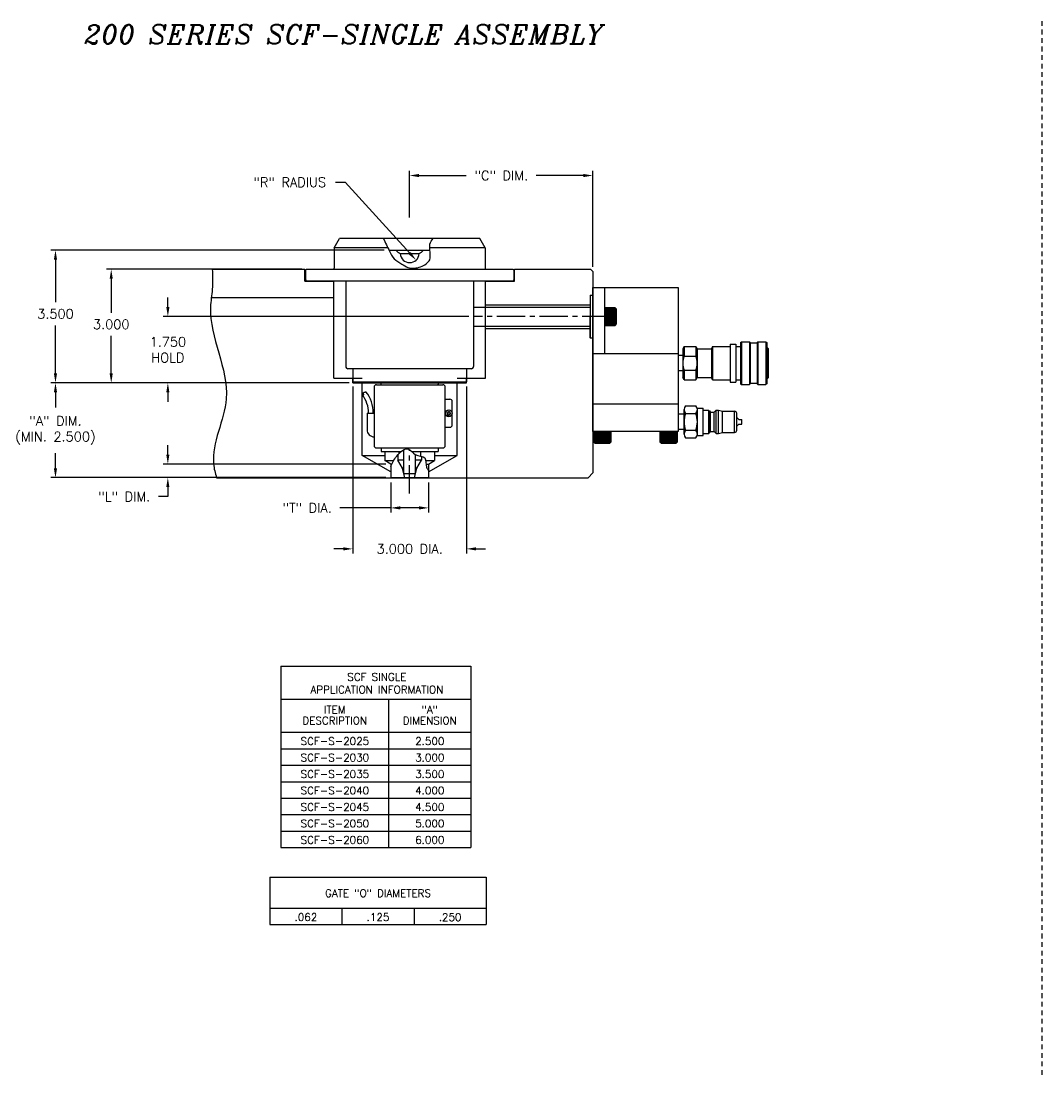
# Model space of a CAD drawing. Extents: x -27 to 85, y 57 to 92.
# Tile 1 of 3: x -27 to 0, y 59 to 87. Entities that reach past the tile are written whole.
import ezdxf
from ezdxf.enums import TextEntityAlignment as Align

# ---------------------------------------------------------------- set-up
doc = ezdxf.new("R2010")
doc.units = 0
doc.header["$MEASUREMENT"] = 0
doc.linetypes.add('CENTER2', pattern=[1.125, 0.75, -0.125, 0.125, -0.125])
doc.linetypes.add('HIDDEN2', pattern=[0.1875, 0.125, -0.0625])
doc.layers.get('DEFPOINTS').update_dxf_attribs({"linetype": 'CONTINUOUS'})
for name, color, linetype in [('AR_SHAPE', 3, 'CONTINUOUS'), ('DIMENSIONS', 4, 'CONTINUOUS'), ('DSCV_BORE_LIGHT', 134, 'CONTINUOUS'), ('FASTENER_SOLID', 7, 'CONTINUOUS'), ('HYD_FITTING', 4, 'CONTINUOUS'), ('INFO_BOX_SOLID', 7, 'CONTINUOUS'), ('INFO_BOX_TEXT', 4, 'CONTINUOUS'), ('MA_SHAPE_HIDDEN', 6, 'HIDDEN2'), ('MBH_HEATER', 1, 'CONTINUOUS'), ('SCV_200_FBT_SHAPE', 3, 'CONTINUOUS'), ('SCV_200_FBT_SOLID', 1, 'CONTINUOUS'), ('SCV_200_NBL_SHAPE', 3, 'CONTINUOUS'), ('SCV_200_NBU_SHAPE', 3, 'CONTINUOUS'), ('SCV_200_NBU_SOLID', 1, 'CONTINUOUS'), ('SCV_200_VP_SHAPE', 3, 'CONTINUOUS'), ('SCV_CENTER', 1, 'CENTER2'), ('SCV_HYD_CYL_SHAPE', 3, 'CONTINUOUS'), ('SCV_LR_SHAPE', 3, 'CONTINUOUS')]:
    doc.layers.add(name, color=color, linetype=linetype)
doc.styles.add('ITALIC', font='italic.shx')
doc.styles.add('ROMANS', font='romans.shx')
doc.dimstyles.new('CATALOG', dxfattribs={"dimscale": 2, "dimtxt": 0.125, "dimasz": 0.125, "dimexe": 0.0625, "dimexo": 0.0625, "dimgap": 0.09, "dimtad": 0, "dimtih": 1, "dimtoh": 1, "dimdec": 3, "dimzin": 4, "dimdsep": 46, "dimtxsty": 'ROMANS', "dimcen": 0, "dimclrd": 256, "dimclre": 256, "dimclrt": 256, "dimadec": 0, "dimazin": 0, "dimtfac": 0.7, "dimtdec": 3, "dimtofl": 0, "dimtmove": 0, "dimatfit": 3, "dimfxl": 0, "dimtolj": 1, "dimtzin": 4, "dimlwd": -1, "dimlwe": -1, "dimarcsym": 0})
doc.dimstyles.new('CATALOG_2XSCALE', dxfattribs={"dimscale": 2, "dimtxt": 0.125, "dimasz": 0.125, "dimexe": 0.0625, "dimexo": 0.0625, "dimgap": 0.09, "dimtad": 0, "dimtih": 1, "dimtoh": 1, "dimdec": 3, "dimlfac": 0.5, "dimzin": 4, "dimdsep": 46, "dimtxsty": 'ROMANS', "dimcen": 0, "dimclrd": 256, "dimclre": 256, "dimclrt": 256, "dimadec": 0, "dimazin": 0, "dimtfac": 0.7, "dimtdec": 3, "dimtofl": 0, "dimtmove": 0, "dimatfit": 3, "dimfxl": 0, "dimtolj": 1, "dimtzin": 4, "dimlwd": -1, "dimlwe": -1, "dimarcsym": 0})

# ---------------------------------------------------------------- blocks, each defined once
blk = doc.blocks.new('*D7')
at = {"layer": 'DEFPOINTS', "color": 0}
for p in [(-11.806, 82.599), (-16.64, 81.365), (-11.806, 80.065)]:
    blk.add_point(p, dxfattribs=at)
at = {"layer": 'DIMENSIONS'}
for p, q in [((-16.64, 81.49), (-16.64, 82.724)), ((-16.39, 82.599), (-15.147, 82.599)), ((-12.056, 82.599), (-13.299, 82.599)), ((-11.806, 80.19), (-11.806, 82.724))]:
    blk.add_line(p, q, dxfattribs=at)
for points in [[(-16.39, 82.641), (-16.39, 82.557), (-16.64, 82.599)], [(-12.056, 82.641), (-12.056, 82.557), (-11.806, 82.599)]]:
    blk.add_solid(points, dxfattribs=at)
at = {"layer": 'DIMENSIONS', "insert": (-14.223, 82.599), "char_height": 0.25, "attachment_point": 5, "style": 'ROMANS'}
blk.add_mtext('\\A1;"C" DIM.', dxfattribs=at)
blk = doc.blocks.new('*D8')
at = {"layer": 'DEFPOINTS', "color": 0}
for p in [(-16.639, 80.551), (-16.471, 80.366)]:
    blk.add_point(p, dxfattribs=at)
at = {"layer": 'DIMENSIONS'}
for p, q in [((-18.594, 82.421), (-18.344, 82.421)), ((-18.344, 82.421), (-16.639, 80.551))]:
    blk.add_line(p, q, dxfattribs=at)
blk.add_solid([(-16.609, 80.579), (-16.67, 80.523), (-16.471, 80.366)], dxfattribs=at)
at = {"layer": 'DIMENSIONS', "insert": (-19.804, 82.421), "char_height": 0.25, "attachment_point": 5, "style": 'ROMANS'}
blk.add_mtext('\\A1;"R" RADIUS', dxfattribs=at)
blk = doc.blocks.new('*D9')
at = {"layer": 'DEFPOINTS', "color": 0}
for p in [(-25.984, 80.628), (-17.184, 80.628), (-18.11, 77.128)]:
    blk.add_point(p, dxfattribs=at)
at = {"layer": 'DIMENSIONS'}
for p, q in [((-17.309, 80.628), (-26.109, 80.628)), ((-25.984, 80.378), (-25.984, 79.255)), ((-25.984, 77.378), (-25.984, 78.645)), ((-18.235, 77.128), (-26.109, 77.128))]:
    blk.add_line(p, q, dxfattribs=at)
for points in [[(-26.026, 80.378), (-25.942, 80.378), (-25.984, 80.628)], [(-26.026, 77.378), (-25.942, 77.378), (-25.984, 77.128)]]:
    blk.add_solid(points, dxfattribs=at)
at = {"layer": 'DIMENSIONS', "insert": (-25.984, 78.95), "char_height": 0.25, "attachment_point": 5, "style": 'ROMANS'}
blk.add_mtext('\\A1;3.500 ', dxfattribs=at)
blk = doc.blocks.new('*D10')
at = {"layer": 'DEFPOINTS', "color": 0}
for p in [(-19.36, 80.128), (-24.513, 77.128), (-18.11, 77.128)]:
    blk.add_point(p, dxfattribs=at)
at = {"layer": 'DIMENSIONS'}
for p, q in [((-19.485, 80.128), (-24.638, 80.128)), ((-24.513, 79.878), (-24.513, 78.979)), ((-24.513, 77.378), (-24.513, 78.369)), ((-18.235, 77.128), (-24.638, 77.128))]:
    blk.add_line(p, q, dxfattribs=at)
for points in [[(-24.555, 79.878), (-24.472, 79.878), (-24.513, 80.128)], [(-24.555, 77.378), (-24.472, 77.378), (-24.513, 77.128)]]:
    blk.add_solid(points, dxfattribs=at)
at = {"layer": 'DIMENSIONS', "insert": (-24.513, 78.674), "char_height": 0.25, "attachment_point": 5, "style": 'ROMANS'}
blk.add_mtext('\\A1;3.000 ', dxfattribs=at)
blk = doc.blocks.new('*D11')
at = {"layer": 'DEFPOINTS', "color": 0}
for p in [(-23.019, 78.878), (-14.952, 78.878), (-18.11, 77.128)]:
    blk.add_point(p, dxfattribs=at)
at = {"layer": 'DIMENSIONS'}
for p, q in [((-23.019, 79.128), (-23.019, 79.378)), ((-15.077, 78.878), (-23.144, 78.878)), ((-18.235, 77.128), (-23.144, 77.128)), ((-23.019, 76.878), (-23.019, 76.628))]:
    blk.add_line(p, q, dxfattribs=at)
for points in [[(-23.061, 79.128), (-22.978, 79.128), (-23.019, 78.878)], [(-23.061, 76.878), (-22.978, 76.878), (-23.019, 77.128)]]:
    blk.add_solid(points, dxfattribs=at)
at = {"layer": 'DIMENSIONS', "insert": (-23.019, 78.003), "char_height": 0.25, "attachment_point": 5, "style": 'ROMANS'}
blk.add_mtext('\\A1;1.750 \\PHOLD', dxfattribs=at)
blk = doc.blocks.new('*D12')
at = {"layer": 'DEFPOINTS', "color": 0}
for p in [(-18.11, 77.128), (-25.984, 74.628), (-21.735, 74.628)]:
    blk.add_point(p, dxfattribs=at)
at = {"layer": 'DIMENSIONS'}
for p, q in [((-18.235, 77.128), (-26.109, 77.128)), ((-25.984, 76.878), (-25.984, 76.481)), ((-25.984, 74.878), (-25.984, 75.275)), ((-21.86, 74.628), (-26.109, 74.628))]:
    blk.add_line(p, q, dxfattribs=at)
for points in [[(-26.026, 76.878), (-25.942, 76.878), (-25.984, 77.128)], [(-26.026, 74.878), (-25.942, 74.878), (-25.984, 74.628)]]:
    blk.add_solid(points, dxfattribs=at)
at = {"layer": 'DIMENSIONS', "insert": (-25.984, 75.878), "char_height": 0.25, "attachment_point": 5, "style": 'ROMANS'}
blk.add_mtext('\\A1;"A" DIM.\\P(MIN. 2.500)', dxfattribs=at)
blk = doc.blocks.new('*D13')
at = {"layer": 'DEFPOINTS', "color": 0}
for p in [(-17.14, 74.987), (-23.019, 74.628), (-17.14, 74.628)]:
    blk.add_point(p, dxfattribs=at)
at = {"layer": 'DIMENSIONS'}
for p, q in [((-23.019, 75.237), (-23.019, 75.487)), ((-17.265, 74.987), (-23.144, 74.987)), ((-17.265, 74.628), (-23.144, 74.628)), ((-23.019, 74.378), (-23.019, 74.128)), ((-23.019, 74.128), (-23.269, 74.128))]:
    blk.add_line(p, q, dxfattribs=at)
for points in [[(-23.061, 75.237), (-22.978, 75.237), (-23.019, 74.987)], [(-23.061, 74.378), (-22.978, 74.378), (-23.019, 74.628)]]:
    blk.add_solid(points, dxfattribs=at)
at = {"layer": 'DIMENSIONS', "insert": (-24.17, 74.128), "char_height": 0.25, "attachment_point": 5, "style": 'ROMANS'}
blk.add_mtext('\\A1;"L" DIM.', dxfattribs=at)
blk = doc.blocks.new('*D14')
at = {"layer": 'DEFPOINTS', "color": 0}
for p in [(-18.14, 77.158), (-15.14, 77.158), (-15.14, 72.749)]:
    blk.add_point(p, dxfattribs=at)
at = {"layer": 'DIMENSIONS'}
for p, q in [((-18.14, 77.033), (-18.14, 72.624)), ((-15.14, 77.033), (-15.14, 72.624)), ((-18.39, 72.749), (-18.64, 72.749)), ((-14.89, 72.749), (-14.64, 72.749))]:
    blk.add_line(p, q, dxfattribs=at)
for points in [[(-18.39, 72.791), (-18.39, 72.708), (-18.14, 72.749)], [(-14.89, 72.791), (-14.89, 72.708), (-15.14, 72.749)]]:
    blk.add_solid(points, dxfattribs=at)
at = {"layer": 'DIMENSIONS', "insert": (-16.64, 72.749), "char_height": 0.25, "attachment_point": 5, "style": 'ROMANS'}
blk.add_mtext('\\A1;3.000 DIA.', dxfattribs=at)
blk = doc.blocks.new('*D15')
at = {"layer": 'DEFPOINTS', "color": 0}
for p in [(-17.14, 74.628), (-16.14, 74.628), (-17.14, 73.831)]:
    blk.add_point(p, dxfattribs=at)
at = {"layer": 'DIMENSIONS'}
for p, q in [((-17.14, 74.503), (-17.14, 73.706)), ((-16.14, 74.503), (-16.14, 73.706)), ((-17.14, 73.831), (-18.484, 73.831)), ((-16.39, 73.831), (-16.89, 73.831))]:
    blk.add_line(p, q, dxfattribs=at)
for points in [[(-16.89, 73.872), (-16.89, 73.789), (-17.14, 73.831)], [(-16.39, 73.872), (-16.39, 73.789), (-16.14, 73.831)]]:
    blk.add_solid(points, dxfattribs=at)
at = {"layer": 'DIMENSIONS', "insert": (-19.343, 73.831), "char_height": 0.25, "attachment_point": 5, "style": 'ROMANS'}
blk.add_mtext('\\A1;"T" DIA.', dxfattribs=at)

msp = doc.modelspace()

# ---------------------------------------------------------------- linework, layer by layer
at = {"layer": 'AR_SHAPE'}
for p, q in [((-14.95221, 79.12795), (-11.87118, 79.12795)), ((-14.95221, 78.62795), (-11.87118, 78.62795))]:
    msp.add_line(p, q, dxfattribs=at)
at = {"layer": 'DSCV_BORE_LIGHT'}
for p, q in [((-21.84666, 80.12795), (-19.40541, 80.12795)), ((-19.40541, 79.81595), (-19.40541, 80.12795)), ((-13.87441, 79.81595), (-13.87441, 80.12795)), ((-13.87441, 80.12795), (-11.86868, 80.12795)), ((-11.86868, 80.12795), (-11.80618, 80.06545)), ((-19.40541, 79.81595), (-18.63991, 79.81595)), ((-18.63991, 77.25295), (-18.63991, 79.81595)), ((-14.63991, 77.25295), (-14.63991, 79.81595)), ((-14.63991, 79.81595), (-13.87441, 79.81595)), ((-11.80618, 80.06545), (-11.80618, 74.75295)), ((-21.84737, 79.37795), (-18.63991, 79.37795)), ((-11.87618, 79.44295), (-11.80618, 79.44295)), ((-11.87618, 79.44295), (-11.87618, 78.87795)), ((-14.63991, 79.19045), (-11.87618, 79.19045)), ((-11.87618, 78.31295), (-11.87618, 78.87795)), ((-14.63991, 78.56545), (-11.87618, 78.56545)), ((-11.87618, 78.31295), (-11.80618, 78.31295)), ((-18.63991, 77.25295), (-17.88991, 77.25295)), ((-18.14041, 77.12795), (-18.14041, 77.25295)), ((-18.14041, 77.12795), (-17.88991, 77.12795)), ((-17.88991, 75.21299), (-17.88991, 77.12795)), ((-15.38991, 77.25295), (-14.63991, 77.25295)), ((-15.38991, 75.21299), (-15.38991, 77.12795)), ((-15.38991, 77.12795), (-15.13941, 77.12795)), ((-15.13941, 77.12795), (-15.13941, 77.25295)), ((-17.13966, 74.77983), (-17.88991, 75.21299)), ((-17.88991, 75.21299), (-17.29591, 75.21299)), ((-16.14016, 74.77983), (-15.38991, 75.21299)), ((-15.98391, 75.21299), (-15.38991, 75.21299)), ((-21.73457, 74.62795), (-11.93118, 74.62795)), ((-11.93118, 74.62795), (-11.80618, 74.75295))]:
    msp.add_line(p, q, dxfattribs=at)
msp.add_open_spline([(-21.84666, 80.12795), (-21.84153, 79.95155), (-21.8318, 79.61726), (-22.02184, 78.47073), (-21.05302, 76.94557), (-21.93739, 75.43036), (-21.77258, 74.74779), (-21.73457, 74.62795)], degree=3, knots=[0, 0, 0, 0, 0.52877536, 1.0020181, 3.45354606, 5.20766997, 5.58292256, 5.58292256, 5.58292256, 5.58292256], dxfattribs=at)
at = {"layer": 'FASTENER_SOLID'}
for p, q in [((-11.22075, 79.11233), (-11.49418, 79.11233)), ((-11.49418, 79.11233), (-11.49418, 78.87795)), ((-11.47927, 79.0914), (-11.23845, 79.0914)), ((-11.47927, 79.06842), (-11.23501, 79.06842)), ((-11.47927, 79.06842), (-11.23845, 79.06842)), ((-11.47927, 79.04543), (-11.23845, 79.04543)), ((-11.47927, 79.02244), (-11.23845, 79.02244)), ((-11.47927, 78.99945), (-11.23845, 78.99945)), ((-11.47927, 78.97647), (-11.23845, 78.97647)), ((-11.22075, 78.64357), (-11.22075, 79.11233)), ((-11.18168, 79.07326), (-11.22075, 79.11233)), ((-11.18168, 78.68264), (-11.18168, 79.07326)), ((-11.49418, 78.87795), (-11.49418, 78.64357)), ((-11.47927, 78.95349), (-11.23845, 78.95349)), ((-11.47927, 78.9305), (-11.23845, 78.9305)), ((-11.47927, 78.90751), (-11.23845, 78.90751)), ((-11.47927, 78.88453), (-11.23845, 78.88453)), ((-11.47927, 78.86154), (-11.23845, 78.86154)), ((-11.47927, 78.83855), (-11.23845, 78.83855)), ((-11.47927, 78.81556), (-11.23845, 78.81556)), ((-11.47927, 78.79258), (-11.23845, 78.79258)), ((-11.47927, 78.76959), (-11.23845, 78.76959)), ((-11.47927, 78.74332), (-11.23845, 78.74332)), ((-11.47927, 78.71705), (-11.23845, 78.71705)), ((-11.47927, 78.69077), (-11.23845, 78.69077)), ((-11.22075, 78.64357), (-11.18168, 78.68264)), ((-11.49418, 78.64357), (-11.22075, 78.64357)), ((-11.47927, 78.6645), (-11.23845, 78.6645)), ((-11.7886, 75.84795), (-11.7886, 75.57451)), ((-11.76767, 75.83304), (-11.76767, 75.59222)), ((-11.7414, 75.83304), (-11.7414, 75.59222)), ((-11.71513, 75.83304), (-11.71513, 75.59222)), ((-11.68886, 75.83304), (-11.68886, 75.59222)), ((-11.66259, 75.83304), (-11.66259, 75.59222)), ((-11.6396, 75.83304), (-11.6396, 75.59222)), ((-11.61662, 75.83304), (-11.61662, 75.59222)), ((-11.59363, 75.83304), (-11.59363, 75.59222)), ((-11.57064, 75.83304), (-11.57064, 75.59222)), ((-11.54765, 75.83304), (-11.54765, 75.59222)), ((-11.52467, 75.83304), (-11.52467, 75.59222)), ((-11.50168, 75.83304), (-11.50168, 75.59222)), ((-11.4787, 75.83304), (-11.4787, 75.59222)), ((-11.45571, 75.83304), (-11.45571, 75.59222)), ((-11.43272, 75.83304), (-11.43272, 75.59222)), ((-11.40974, 75.83304), (-11.40974, 75.59222)), ((-11.38675, 75.83304), (-11.38675, 75.59222)), ((-11.36376, 75.83304), (-11.36376, 75.58878)), ((-11.36376, 75.83304), (-11.36376, 75.59222)), ((-11.34078, 75.83304), (-11.34078, 75.59222)), ((-11.31985, 75.57451), (-11.31985, 75.84795)), ((-10.03859, 75.84795), (-10.03859, 75.57451)), ((-9.80421, 75.84795), (-10.03859, 75.84795)), ((-10.01766, 75.83303), (-10.01766, 75.59222)), ((-9.99139, 75.83303), (-9.99139, 75.59222)), ((-9.96511, 75.83303), (-9.96511, 75.59222)), ((-9.93884, 75.83303), (-9.93884, 75.59222)), ((-9.91257, 75.83303), (-9.91257, 75.59222)), ((-9.88958, 75.83303), (-9.88958, 75.59222)), ((-9.8666, 75.83303), (-9.8666, 75.59222)), ((-9.84361, 75.83303), (-9.84361, 75.59222)), ((-9.82062, 75.83303), (-9.82062, 75.59222)), ((-9.56983, 75.84795), (-9.80421, 75.84795)), ((-9.79763, 75.83303), (-9.79763, 75.59222)), ((-9.77465, 75.83303), (-9.77465, 75.59222)), ((-9.75166, 75.83303), (-9.75166, 75.59222)), ((-9.72867, 75.83303), (-9.72867, 75.59222)), ((-9.70569, 75.83303), (-9.70569, 75.59222)), ((-9.68271, 75.83303), (-9.68271, 75.59222)), ((-9.65972, 75.83303), (-9.65972, 75.59222)), ((-9.63673, 75.83303), (-9.63673, 75.59222)), ((-9.61374, 75.83303), (-9.61374, 75.58878)), ((-9.61374, 75.83303), (-9.61374, 75.59222)), ((-9.59076, 75.83303), (-9.59076, 75.59222)), ((-9.56983, 75.57451), (-9.56983, 75.84795)), ((-11.7886, 75.57451), (-11.74954, 75.53545)), ((-11.7886, 75.57451), (-11.31985, 75.57451)), ((-11.74954, 75.53545), (-11.35891, 75.53545)), ((-11.35891, 75.53545), (-11.31985, 75.57451)), ((-10.03859, 75.57451), (-9.56983, 75.57451)), ((-10.03859, 75.57451), (-9.99952, 75.53545)), ((-9.99952, 75.53545), (-9.6089, 75.53545)), ((-9.6089, 75.53545), (-9.56983, 75.57451))]:
    msp.add_line(p, q, dxfattribs=at)
at = {"layer": 'HYD_FITTING'}
for p, q in [((-8.18116, 78.1496), (-8.18116, 77.1496)), ((-8.18116, 78.1496), (-8.03116, 78.1496)), ((-8.03116, 78.1496), (-8.03116, 77.1496)), ((-7.90866, 78.1921), (-7.88866, 78.2121)), ((-7.90866, 78.1921), (-7.90866, 77.1071)), ((-7.88866, 78.2121), (-7.88866, 77.0871)), ((-7.88866, 78.2121), (-7.67866, 78.2121)), ((-7.67866, 78.2121), (-7.67866, 77.0871)), ((-7.65866, 78.1921), (-7.67866, 78.2121)), ((-7.65866, 78.1921), (-7.65866, 77.1071)), ((-7.65866, 78.18085), (-7.47116, 78.18085)), ((-7.47116, 78.1921), (-7.45116, 78.2121)), ((-7.47116, 78.1921), (-7.47116, 77.1071)), ((-7.45116, 78.2121), (-7.24116, 78.2121)), ((-7.45116, 78.2121), (-7.45116, 77.0871)), ((-7.24116, 78.2121), (-7.24116, 77.0871)), ((-7.24116, 78.2121), (-7.22116, 78.1921)), ((-7.22116, 78.1921), (-7.22116, 77.1071)), ((-9.55616, 77.8496), (-9.55616, 77.44961)), ((-9.43116, 77.8496), (-9.55616, 77.8496)), ((-9.40116, 78.0871), (-9.43116, 78.0271)), ((-9.43116, 78.0271), (-9.43116, 77.2721)), ((-9.40116, 78.0871), (-9.08616, 78.0871)), ((-9.40116, 78.0871), (-9.40116, 77.8371)), ((-9.08616, 78.0871), (-9.05616, 78.0271)), ((-9.08616, 78.0871), (-9.08616, 77.8371)), ((-9.05616, 78.0271), (-9.05616, 77.2721)), ((-9.05616, 78.0246), (-8.68116, 78.0246)), ((-8.65116, 78.0871), (-8.68116, 78.0271)), ((-8.68116, 78.0271), (-8.68116, 77.2721)), ((-8.65116, 78.0871), (-8.65116, 77.2121)), ((-8.65116, 78.0871), (-8.18116, 78.0871)), ((-8.03116, 78.0871), (-7.90866, 78.0871)), ((-7.22116, 78.05585), (-7.20116, 78.05585)), ((-7.20116, 78.05585), (-7.20116, 77.24335)), ((-7.20116, 78.05585), (-7.18116, 78.03585)), ((-7.18116, 78.03585), (-7.18116, 77.26335)), ((-9.40116, 77.8371), (-9.08616, 77.8371)), ((-9.43116, 77.44961), (-9.55616, 77.44961)), ((-9.40116, 77.4621), (-9.08616, 77.4621)), ((-9.40116, 77.4621), (-9.40116, 77.2121)), ((-9.08616, 77.4621), (-9.08616, 77.2121)), ((-9.40116, 77.2121), (-9.43116, 77.2721)), ((-9.40116, 77.2121), (-9.08616, 77.2121)), ((-9.08616, 77.2121), (-9.05616, 77.2721)), ((-9.05616, 77.2746), (-8.68116, 77.2746)), ((-8.65116, 77.2121), (-8.68116, 77.2721)), ((-8.65116, 77.2121), (-8.18116, 77.2121)), ((-8.18116, 77.1496), (-8.03116, 77.1496)), ((-8.03116, 77.2121), (-7.90866, 77.2121)), ((-7.90866, 77.1071), (-7.88866, 77.0871)), ((-7.88866, 77.0871), (-7.67866, 77.0871)), ((-7.65866, 77.1071), (-7.67866, 77.0871)), ((-7.65866, 77.11835), (-7.47116, 77.11835)), ((-7.45116, 77.0871), (-7.47116, 77.1071)), ((-7.45116, 77.0871), (-7.24116, 77.0871)), ((-7.22116, 77.1071), (-7.24116, 77.0871)), ((-7.22116, 77.24335), (-7.20116, 77.24335)), ((-7.18116, 77.26335), (-7.20116, 77.24335)), ((-9.36017, 76.5256), (-9.09016, 76.5256)), ((-9.05568, 76.4631), (-8.90016, 76.4631)), ((-8.90016, 75.7381), (-8.90016, 76.4631)), ((-9.55616, 76.3006), (-9.55616, 75.9006)), ((-9.40016, 76.3006), (-9.55616, 76.3006)), ((-9.40016, 75.7791), (-9.40016, 76.4221)), ((-9.36017, 76.31909), (-9.09016, 76.31909)), ((-9.05017, 75.7791), (-9.05017, 76.4221)), ((-8.90016, 76.4106), (-8.75015, 76.4106)), ((-8.75015, 75.7906), (-8.75015, 76.4106)), ((-8.75015, 76.39059), (-8.73016, 76.39059)), ((-8.73016, 76.39059), (-8.71457, 76.36358)), ((-8.73016, 75.81059), (-8.73016, 76.39059)), ((-8.70591, 75.84259), (-8.70591, 76.35859)), ((-8.70591, 76.35858), (-8.60429, 76.35858)), ((-8.60431, 75.84259), (-8.60431, 76.35858)), ((-8.55015, 76.40858), (-8.59723, 76.36151)), ((-8.55015, 76.40858), (-8.49016, 76.40858)), ((-8.55015, 75.79258), (-8.55015, 76.40858)), ((-8.49016, 76.40858), (-8.38694, 76.38093)), ((-8.49016, 75.79258), (-8.49016, 76.40858)), ((-8.38435, 76.38058), (-8.07015, 76.38058)), ((-8.38432, 75.82058), (-8.38435, 76.38058)), ((-8.07015, 75.82058), (-8.07015, 76.3806)), ((-8.01015, 75.8806), (-8.01015, 76.32058)), ((-7.96015, 76.1631), (-8.01015, 76.2131)), ((-7.96015, 76.0381), (-8.01015, 75.9881)), ((-7.96015, 76.1631), (-7.88015, 76.1631)), ((-7.96015, 76.0381), (-7.88015, 76.0381)), ((-7.88015, 76.0381), (-7.88015, 76.1631)), ((-9.40016, 75.9006), (-9.55616, 75.9006)), ((-9.36017, 75.88209), (-9.09016, 75.88209)), ((-9.36017, 75.6756), (-9.09016, 75.6756)), ((-9.05568, 75.7381), (-8.90016, 75.7381)), ((-8.90016, 75.7906), (-8.75015, 75.7906)), ((-8.75015, 75.81059), (-8.73016, 75.81059)), ((-8.73016, 75.81059), (-8.71457, 75.8376)), ((-8.70591, 75.84259), (-8.60429, 75.84259)), ((-8.55015, 75.79258), (-8.59723, 75.83966)), ((-8.55015, 75.79258), (-8.49016, 75.79258)), ((-8.49016, 75.79258), (-8.38691, 75.82025)), ((-8.38432, 75.82058), (-8.07015, 75.82058))]:
    msp.add_line(p, q, dxfattribs=at)
for centre, radius, start, end in [((-8.83023, 77.6496), 0.60094, 161.819446, 198.180554), ((-9.6571, 77.6496), 0.60094, 341.819446, 18.180554), ((-9.2469, 76.42235), 0.15326, 137.646233, 222.353747), ((-9.20341, 76.42235), 0.15326, 317.646217, 42.353725), ((-8.78338, 76.1006), 0.61678, 159.251853, 200.748138), ((-9.66694, 76.1006), 0.61678, 339.251916, 20.748129), ((-8.70591, 76.36859), 0.01, 209.999882, 269.999972), ((-8.60431, 76.36857), 0.01, 270.00059, 315.000578), ((-8.38435, 76.39059), 0.01, 255.000076, 269.999972), ((-8.07015, 76.32058), 0.06, 359.996471, 89.996466), ((-9.2469, 75.77885), 0.15326, 137.646076, 222.353611), ((-9.20341, 75.77885), 0.15326, 317.64617, 42.35382), ((-8.70591, 75.83259), 0.01, 89.999659, 149.999709), ((-8.60431, 75.83258), 0.01, 44.996438, 89.996453), ((-8.38432, 75.81059), 0.01, 90.00057, 105.000438), ((-8.07015, 75.8806), 0.06, 269.999972, 359.999968)]:
    msp.add_arc(centre, radius, start, end, dxfattribs=at)
at = {"layer": 'INFO_BOX_SOLID'}
for p, q in [((-20.03647, 69.65114), (-20.03647, 64.86855)), ((-20.03647, 69.65114), (-15.02255, 69.65114)), ((-15.02255, 69.65114), (-15.02255, 64.86855)), ((-20.03647, 68.78158), (-15.02255, 68.78158)), ((-17.19667, 68.78158), (-17.19667, 64.86855)), ((-20.03647, 67.91201), (-15.02255, 67.91201)), ((-20.03647, 67.47724), (-15.02255, 67.47724)), ((-20.03647, 67.04245), (-15.02255, 67.04245)), ((-20.03647, 66.60767), (-15.02255, 66.60767)), ((-20.03647, 66.17289), (-15.02255, 66.17289)), ((-20.03647, 65.73811), (-15.02255, 65.73811)), ((-20.03647, 65.30332), (-15.02255, 65.30332)), ((-20.03647, 64.86855), (-15.02255, 64.86855)), ((-20.32817, 64.088), (-20.32817, 62.838)), ((-20.32817, 64.088), (-14.6217, 64.088)), ((-14.6217, 64.088), (-14.6217, 62.838)), ((-20.32817, 63.27279), (-14.6217, 63.27279)), ((-18.426, 63.27279), (-18.426, 62.838)), ((-16.52382, 63.27279), (-16.52382, 62.838)), ((-20.32817, 62.838), (-14.6217, 62.838))]:
    msp.add_line(p, q, dxfattribs=at)
at = {"layer": 'MA_SHAPE_HIDDEN'}
msp.add_line((0.0397, 86.67375), (0.0397, 58.87109), dxfattribs=at)
at = {"layer": 'MBH_HEATER'}
for p, q in [((-18.32761, 79.81595), (-18.32761, 77.56296)), ((-14.95221, 79.81595), (-14.95221, 77.56296)), ((-15.01221, 77.50296), (-18.26797, 77.50296)), ((-17.57761, 77.01795), (-17.57761, 75.47304)), ((-17.5176, 77.07796), (-15.76221, 77.07796)), ((-15.70221, 75.47304), (-15.70221, 77.01796)), ((-15.70221, 76.69796), (-15.57779, 76.69796)), ((-15.51779, 76.01795), (-15.51779, 76.63796)), ((-17.76511, 76.33064), (-17.57761, 76.33064)), ((-17.76511, 76.33064), (-17.76511, 75.89314)), ((-15.652, 76.3522), (-15.61, 76.37645)), ((-15.652, 76.32796), (-15.652, 76.3522)), ((-15.652, 76.32796), (-15.652, 76.30371)), ((-15.652, 76.30371), (-15.61, 76.27946)), ((-15.603, 76.32796), (-15.617, 76.32796)), ((-15.568, 76.3522), (-15.61, 76.37645)), ((-15.61, 76.32096), (-15.61, 76.33496)), ((-15.568, 76.30371), (-15.61, 76.27946)), ((-15.568, 76.32796), (-15.568, 76.3522)), ((-15.568, 76.32796), (-15.568, 76.30371)), ((-15.70221, 75.95796), (-15.57779, 75.95796)), ((-17.51761, 75.41304), (-15.76221, 75.41304))]:
    msp.add_line(p, q, dxfattribs=at)
msp.add_lwpolyline([(-17.89062, 76.81459), (-17.87515, 76.81271), (-17.86803, 76.81214), (-17.86165, 76.812), (-17.85626, 76.81245), (-17.85211, 76.81362), (-17.84943, 76.81566), (-17.84849, 76.81873), (-17.84938, 76.82289), (-17.85169, 76.82798), (-17.85485, 76.83376), (-17.8583, 76.84), (-17.86147, 76.84645), (-17.86382, 76.85289), (-17.86477, 76.85908), (-17.86376, 76.86477), (-17.86038, 76.8698), (-17.8548, 76.87418), (-17.84733, 76.87803), (-17.83829, 76.88142), (-17.82799, 76.88444), (-17.81674, 76.8872), (-17.80487, 76.88977), (-17.79268, 76.89225)], dxfattribs=at)
for radius in [0.09131, 0.08753]:
    msp.add_circle((-15.61, 76.32796), radius, dxfattribs=at)
for centre, radius, start, end in [((-18.2676, 77.56296), 0.06, 179.999896, 269.999898), ((-15.01221, 77.56296), 0.06, 269.99999, 359.999989), ((-17.5176, 77.01795), 0.06, 89.999996, 179.999991), ((-15.76221, 77.01796), 0.06, 0.000015, 90.000008), ((-18.4913, 76.33828), 0.76661, 359.429252, 38.412782), ((-18.4913, 76.33828), 0.89161, 359.429252, 38.412782), ((-15.57779, 76.63796), 0.06, 0.000014, 90.000009), ((-15.57779, 76.01795), 0.06, 270.000028, 0.000031), ((-17.57761, 75.89314), 0.1875, 179.999991, 269.999994), ((-17.51761, 75.47304), 0.06, 179.999896, 269.999898), ((-15.76221, 75.47304), 0.06, 270.00001, 0.000015)]:
    msp.add_arc(centre, radius, start, end, dxfattribs=at)
at = {"layer": 'SCV_200_FBT_SHAPE'}
for p, q in [((-17.38991, 75.41304), (-17.38991, 75.31595)), ((-15.88991, 75.41304), (-15.88991, 75.31595)), ((-17.38991, 75.31595), (-16.86656, 75.31595)), ((-17.29591, 75.31595), (-17.29591, 75.07716)), ((-17.13966, 74.98695), (-17.29591, 75.07716)), ((-17.29591, 75.07716), (-17.06349, 75.07716)), ((-16.92873, 75.31595), (-16.92873, 75.25832)), ((-16.58303, 75.31595), (-15.88991, 75.31595)), ((-16.35109, 75.31595), (-16.35109, 75.19744)), ((-16.2149, 75.07716), (-15.98391, 75.07716)), ((-16.14016, 74.98695), (-15.98391, 75.07716)), ((-15.98391, 75.31595), (-15.98391, 75.07716)), ((-17.13966, 74.98695), (-17.13966, 74.62795)), ((-17.13966, 74.98695), (-17.10881, 74.98695)), ((-16.20761, 74.98695), (-16.14016, 74.98695)), ((-16.14016, 74.98695), (-16.14016, 74.62795)), ((-16.14016, 74.62795), (-17.13966, 74.62795))]:
    msp.add_line(p, q, dxfattribs=at)
msp.add_open_spline([(-17.13966, 74.91355), (-17.10247, 75.00701), (-17.01017, 75.20864), (-16.67917, 75.49047), (-16.51046, 75.18212), (-16.17343, 75.21684), (-16.22948, 74.93961), (-16.16305, 74.845), (-16.14016, 74.82048)], degree=3, knots=[0.06530101, 0.06530101, 0.06530101, 0.06530101, 0.38506807, 0.75226185, 0.97735594, 1.24409369, 1.49378833, 1.59359413, 1.59359413, 1.59359413, 1.59359413], dxfattribs=at)
at = {"layer": 'SCV_200_FBT_SOLID'}
for p, q in [((-16.95241, 75.23272), (-16.95241, 75.08669)), ((-16.8319, 74.87795), (-16.95241, 75.08669)), ((-16.79601, 75.08669), (-16.95241, 75.08669)), ((-16.32741, 75.08669), (-16.48381, 75.08669)), ((-16.44792, 74.87795), (-16.32741, 75.08669)), ((-16.32741, 75.19221), (-16.32741, 75.08669)), ((-16.76491, 74.62795), (-16.8319, 74.87795)), ((-16.79601, 74.87795), (-16.8319, 74.87795)), ((-16.51491, 74.62795), (-16.44792, 74.87795)), ((-16.44792, 74.87795), (-16.48381, 74.87795))]:
    msp.add_line(p, q, dxfattribs=at)
at = {"layer": 'SCV_200_NBL_SHAPE'}
for p, q in [((-18.13991, 77.50296), (-18.13991, 77.15795)), ((-15.13991, 77.50296), (-15.13991, 77.15795)), ((-15.13991, 77.50296), (-15.13991, 77.25295)), ((-18.13991, 77.15795), (-15.13991, 77.15795)), ((-18.13991, 77.15795), (-18.10991, 77.12795)), ((-18.10991, 77.12795), (-15.16991, 77.12795)), ((-17.38991, 77.07796), (-17.38991, 77.09823)), ((-15.88991, 77.07796), (-15.88991, 77.09796)), ((-15.16991, 77.12795), (-15.13991, 77.15795))]:
    msp.add_line(p, q, dxfattribs=at)
for centre, start, end in [((-17.41991, 77.09796), 0, 90.000003), ((-17.41991, 77.09796), 0, 90.000003), ((-15.85991, 77.09796), 89.998684, 179.99868), ((-15.85991, 77.09796), 89.998684, 179.99868)]:
    msp.add_arc(centre, 0.03, start, end, dxfattribs=at)
at = {"layer": 'SCV_200_NBU_SHAPE'}
for p, q in [((-17.18406, 80.62795), (-16.10694, 80.62795)), ((-18.01451, 80.12795), (-16.88303, 80.12795)), ((-16.35661, 80.12795), (-15.26531, 80.12795))]:
    msp.add_line(p, q, dxfattribs=at)
at = {"layer": 'SCV_200_NBU_SOLID'}
msp.add_line((-16.88915, 80.53774), (-16.3898, 80.53824), dxfattribs=at)
for centre, radius, start, end in [((-16.63991, 80.97695), 0.505, 223.71592, 240.36979), ((-16.63991, 80.97695), 0.505, 299.630126, 316.2835), ((-16.63991, 80.97695), 0.505, 240.305234, 240.426201), ((-16.63949, 80.55079), 0.25, 182.991008, 357.121823)]:
    msp.add_arc(centre, radius, start, end, dxfattribs=at)
at = {"layer": 'SCV_200_VP_SHAPE'}
for p, q in [((-16.79601, 74.74178), (-16.79601, 75.3639)), ((-16.48381, 74.74178), (-16.48381, 75.23457)), ((-16.79601, 74.74178), (-16.48381, 74.74178)), ((-16.76491, 74.62795), (-16.79541, 74.74178)), ((-16.76491, 74.62795), (-16.51491, 74.62795)), ((-16.51491, 74.62795), (-16.48441, 74.74178))]:
    msp.add_line(p, q, dxfattribs=at)
at = {"layer": 'SCV_CENTER'}
for p, q in [((-11.34126, 78.8783), (-14.95221, 78.8783)), ((-16.63991, 74.20957), (-16.63991, 75.36807))]:
    msp.add_line(p, q, dxfattribs=at)
at = {"layer": 'SCV_HYD_CYL_SHAPE'}
for p, q in [((-11.80618, 75.84795), (-11.80618, 79.64695)), ((-11.80618, 79.64695), (-9.55616, 79.64695)), ((-11.49418, 77.89695), (-11.49418, 79.64695)), ((-9.55616, 79.64695), (-9.55616, 75.84795)), ((-11.87118, 78.3118), (-11.87118, 79.4368)), ((-11.80618, 79.4368), (-11.87118, 79.4368)), ((-11.80618, 78.3118), (-11.87118, 78.3118)), ((-9.55616, 77.89695), (-11.80618, 77.89695)), ((-9.55616, 76.56595), (-11.80545, 76.56595)), ((-9.55616, 75.84795), (-11.80618, 75.84795))]:
    msp.add_line(p, q, dxfattribs=at)
at = {"layer": 'SCV_LR_SHAPE'}
for p, q in [((-18.63491, 80.69095), (-18.49057, 80.94095)), ((-14.78925, 80.94095), (-18.49057, 80.94095)), ((-14.64491, 80.69095), (-14.78925, 80.94095)), ((-18.63491, 80.69095), (-18.63491, 80.15795)), ((-17.21495, 80.69095), (-18.63491, 80.69095)), ((-14.64491, 80.69095), (-16.11201, 80.69095)), ((-14.64491, 80.69095), (-14.64491, 80.15795)), ((-19.35991, 80.12795), (-19.38991, 80.09795)), ((-19.38991, 80.09795), (-19.38991, 79.84595)), ((-19.35991, 80.12795), (-13.91991, 80.12795)), ((-13.88991, 80.09795), (-13.91991, 80.12795)), ((-13.88991, 80.09795), (-13.88991, 79.84595)), ((-19.38991, 79.84595), (-19.35991, 79.81595)), ((-13.91991, 79.81595), (-19.35991, 79.81595)), ((-13.88991, 79.84595), (-13.91991, 79.81595))]:
    msp.add_line(p, q, dxfattribs=at)
for centre, start, end in [((-18.66491, 80.15795), 270.000001, 359.999996), ((-14.61491, 80.15795), 180.000005, 270.000001)]:
    msp.add_arc(centre, 0.03, start, end, dxfattribs=at)
msp.add_open_spline([(-17.33645, 80.94095), (-17.28215, 80.82876), (-17.19363, 80.64629), (-17.06269, 80.38293), (-16.86182, 80.27744), (-16.6471, 80.1318), (-16.35838, 80.16281), (-16.01148, 80.37519), (-16.16499, 80.72979), (-16.0616, 80.89423), (-16.02339, 80.94095)], degree=3, knots=[0.06112866, 0.06112866, 0.06112866, 0.06112866, 0.43831243, 0.67281841, 0.91521827, 1.10119701, 1.43563701, 1.73688175, 2.14878852, 2.32465533, 2.32465533, 2.32465533, 2.32465533], dxfattribs=at)

# ---------------------------------------------------------------- texts
at = {"layer": 'DIMENSIONS', "insert": (-25.22568, 86.5741), "char_height": 0.5, "width": 35.1429, "attachment_point": 1, "style": 'ITALIC'}
msp.add_mtext('200 SERIES SCF-SINGLE ASSEMBLY', dxfattribs=at)
at = {"layer": 'INFO_BOX_TEXT', "style": 'ROMANS'}
for s, p in [('ITEM', (-18.61693, 68.40568)), ('"A"', (-16.10961, 68.40568)), ('DESCRIPTION', (-18.61693, 68.11959)), ('DIMENSION', (-16.10961, 68.11959)), ('SCF-S-2025', (-18.61259, 67.57807)), ('2.500', (-16.10961, 67.57807)), ('SCF-S-2030', (-18.61259, 67.14329)), ('3.000', (-16.10961, 67.14328)), ('SCF-S-2035', (-18.61259, 66.70852)), ('3.500', (-16.10961, 66.7085)), ('SCF-S-2040', (-18.61259, 66.27374)), ('4.000', (-16.10961, 66.27372)), ('SCF-S-2045', (-18.61259, 65.83896)), ('4.500', (-16.10961, 65.83894)), ('SCF-S-2050', (-18.61259, 65.40419)), ('5.000', (-16.10961, 65.40416)), ('SCF-S-2060', (-18.61259, 64.96941)), ('6.000', (-16.10961, 64.96938)), ('GATE "O" DIAMETERS', (-17.47493, 63.56499)), ('.062', (-19.37708, 62.93472)), ('.125', (-17.47491, 62.93469)), ('.250', (-15.57276, 62.93135))]:
    msp.add_text(s, height=0.2, dxfattribs=at).set_placement(p, align=Align.CENTER)
at = {"layer": 'INFO_BOX_TEXT', "insert": (-17.50489, 69.47052), "char_height": 0.2, "width": 3.9122, "attachment_point": 2, "style": 'ROMANS'}
msp.add_mtext('SCF SINGLE\\PAPPLICATION INFORMATION', dxfattribs=at)

# ---------------------------------------------------------------- dimensions: what is measured, and where the dimension line sits
at = {"layer": 'DIMENSIONS'}
for base, p1, p2, text, dimstyle, picture, middle in [((-11.80618, 82.59893), (-16.63991, 81.36522), (-11.80618, 80.06545), '"C" DIM.', 'CATALOG_2XSCALE', '*D7', (-14.22305, 82.59893)), ((-15.13991, 72.7493), (-18.13991, 77.15795), (-15.13991, 77.15795), '<>DIA.', 'CATALOG', '*D14', (-16.63991, 72.7493))]:
    dim = msp.add_linear_dim(base=base, p1=p1, p2=p2, text=text, dimstyle=dimstyle, override={"dimpost": ' '}, dxfattribs=at)
    dim.commit()
    dim.dimension.update_dxf_attribs({"geometry": picture, "text_midpoint": middle})
dim = msp.add_radius_dim(center=(-16.63949, 80.55079), mpoint=(-16.47109, 80.36602), text='"R" RADIUS', dimstyle='CATALOG_2XSCALE', override={"dimpost": ' ', "dimtmove": 1}, dxfattribs=at)
dim.commit()
dim.dimension.update_dxf_attribs({"geometry": '*D8', "text_midpoint": (-18.34411, 82.4211), "dimtype": 164})
for base, p1, p2, picture, middle in [((-25.98408, 80.62795), (-18.10991, 77.12795), (-17.18406, 80.62795), '*D9', (-25.98408, 78.94991)), ((-24.51326, 77.12795), (-19.35991, 80.12795), (-18.10991, 77.12795), '*D10', (-24.51326, 78.67438))]:
    dim = msp.add_linear_dim(base=base, p1=p1, p2=p2, angle=90, dimstyle='CATALOG', override={"dimpost": ' '}, dxfattribs=at)
    dim.commit()
    dim.dimension.update_dxf_attribs({"geometry": picture, "text_midpoint": middle, "dimtype": 160})
for base, p1, p2, text, picture, middle in [((-23.01946, 78.8783), (-18.10991, 77.12795), (-14.95221, 78.8783), '<>\\PHOLD', '*D11', (-23.01946, 78.00313)), ((-25.98408, 74.62795), (-18.10991, 77.12795), (-21.73457, 74.62795), '"A" DIM.\\P(MIN. 2.500)', '*D12', (-25.98408, 75.87795)), ((-23.01946, 74.62795), (-17.13966, 74.98695), (-17.13966, 74.62795), '"L" DIM.', '*D13', (-24.1697, 74.12795))]:
    dim = msp.add_linear_dim(base=base, p1=p1, p2=p2, angle=90, text=text, dimstyle='CATALOG', override={"dimpost": ' '}, dxfattribs=at)
    dim.commit()
    dim.dimension.update_dxf_attribs({"geometry": picture, "text_midpoint": middle})
dim = msp.add_linear_dim(base=(-17.13966, 73.83071), p1=(-16.14016, 74.62795), p2=(-17.13966, 74.62795), text='"T" DIA.', dimstyle='CATALOG', override={"dimpost": ' '}, dxfattribs=at)
dim.commit()
dim.dimension.update_dxf_attribs({"geometry": '*D15', "text_midpoint": (-19.34253, 73.83071), "dimtype": 160})

doc.saveas('drawing.dxf')
